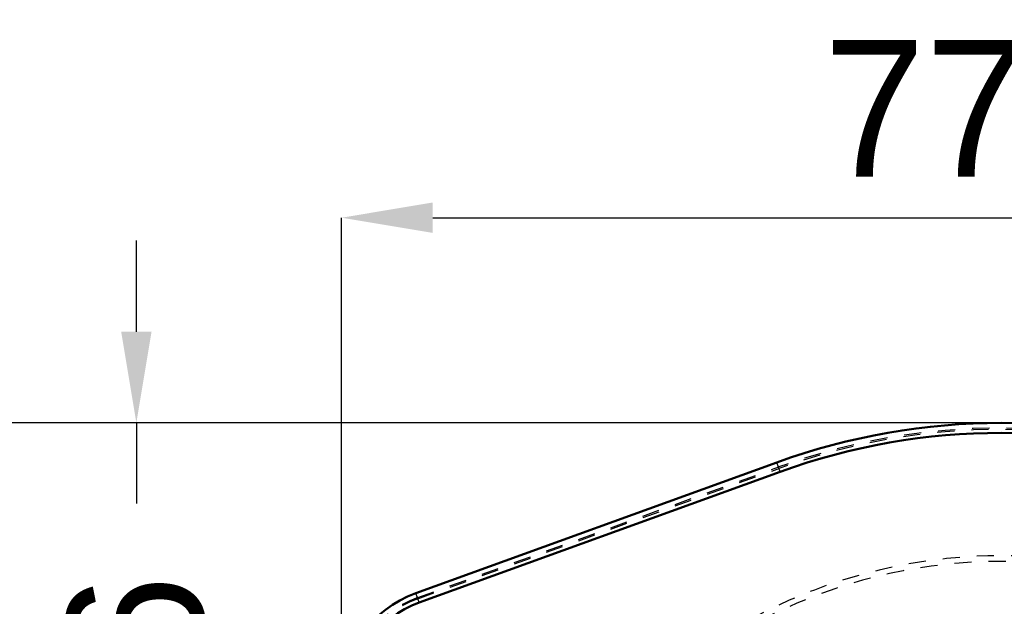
# Model space of a CAD drawing. Header units: millimetres. Extents: x -2 to 963, y 0 to 312.
# Tile 9 of 12: x 857 to 915, y 265 to 300. Entities that reach past the tile are written whole.
import ezdxf

# ---------------------------------------------------------------- set-up
doc = ezdxf.new("R2010")
doc.units = ezdxf.units.MM
doc.linetypes.add('Dashed', pattern=[2, 1, -1])
for name, color, linetype, lineweight in [('am_0', 7, 'Continuous', 50), ('am_12', 3, 'Continuous', 25), ('am_3', 6, 'Dashed', 25), ('am_6', 2, 'Continuous', 35), ('am_8', 3, 'Continuous', 25)]:
    doc.layers.add(name, color=color, linetype=linetype, lineweight=lineweight)
doc.dimstyles.new('ISO-25', dxfattribs={"dimtxt": 2.5, "dimasz": 2.5, "dimexe": 1.25, "dimexo": 0.625, "dimtad": 1, "dimtxsty": 'Standard', "dimcen": 2.5, "dimadec": 0, "dimazin": 0, "dimtfac": 1, "dimtmove": 0, "dimatfit": 3, "dimfxl": 1, "dimarcsym": 0})

# ---------------------------------------------------------------- blocks, each defined once
blk = doc.blocks.new('6_ID1012G5A404570000L5000T_0_in_ID10K_12_G4A_40_457_0000L50_0__1000')
at = {"layer": 'am_0'}
for p, q in [((880.61, 266.117), (901.728, 273.764)), ((880.807, 265.572), (901.925, 273.218))]:
    blk.add_line(p, q, dxfattribs=at)
for centre, radius, start, end in [((914.87, 237.47), 38.6, 70.09445, 109.90555), ((914.87, 237.47), 38.02, 70.09445, 109.90555), ((882.85, 259.93), 6.58, 109.90555, 180), ((882.85, 259.93), 6, 109.90555, 180)]:
    blk.add_arc(centre, radius, start, end, dxfattribs=at)
at = {"layer": 'am_12'}
for p, q in [((901.925, 273.218), (901.728, 273.764)), ((880.807, 265.572), (880.61, 266.117))]:
    blk.add_line(p, q, dxfattribs=at)
at = {"layer": 'am_3'}
for p, q in [((880.73, 265.864), (901.845, 273.498)), ((880.735, 265.79), (901.895, 273.426)), ((901.98, 273.217), (880.785, 265.574)), ((880.803, 265.582), (901.922, 273.229))]:
    blk.add_line(p, q, dxfattribs=at)
for centre, radius, start, end in [((914.87, 237.47), 38.31, 70.12378, 109.87622), ((914.87, 237.47), 38.225, 70.15818, 109.84182), ((914.87, 237.47), 38.031, 70.09445, 109.90555), ((914.87, 237.47), 38, 70.17136, 109.82864), ((914.87, 237.469), 30.507, 40.7098, 139.2902), ((914.87, 237.47), 30.838, 42.51968, 137.48032), ((882.875, 259.93), 6.31, 109.87622, 180), ((882.85, 259.93), 6.23, 109.84182, 180.01477), ((882.82, 259.93), 6, 109.82864, 180), ((882.85, 259.93), 6.011, 109.90555, 180)]:
    blk.add_arc(centre, radius, start, end, dxfattribs=at)
at = {"layer": 'am_6'}
for tag, p, flags in [('NB', (960.4, 276.07), 8), ('NN', (960.4, 275.57), 8), ('NT', (960.4, 275.07), 8), ('NBSYN', (960.4, 274.57), 8), ('LINA', (960.4, 274.07), 8), ('CATALOG', (960.4, 273.57), 8), ('MODEL', (960.4, 273.07), 8), ('IV', (960.4, 272.57), 8), ('MAST', (960.4, 272.07), 8), ('GR', (960.4, 271.57), 8), ('STROKE', (960.4, 271.07), 8), ('POS', (960.4, 270.57), 8), ('FC', (960.4, 270.07), 8), ('RC', (960.4, 269.57), 8), ('POORC', (960.4, 269.07), 8), ('PF', (960.4, 268.57), 8), ('LS', (960.4, 268.07), 8), ('IL', (960.4, 267.57), 8), ('OPTION', (960.4, 267.07), 8), ('CL', (960.4, 266.57), 8), ('TEXT', (960.4, 266.07), 8), ('PSOL_0', (960.4, 265.07), 9), ('PSOL_1', (960.4, 264.57), 9), ('PSOL_2', (960.4, 264.07), 9), ('PSOL_3', (960.4, 263.57), 9), ('PSOL_4', (960.4, 263.07), 9)]:
    blk.add_attdef(tag, p, '', height=0.5, dxfattribs=dict(at, flags=flags))
blk = doc.blocks.new('*D16')
at = {"layer": 'am_8', "color": 0, "lineweight": -2}
for p, q in [((876.27, 259.93), (876.27, 288.07)), ((881.603, 288.07), (948.137, 288.07)), ((953.47, 259.93), (953.47, 288.07))]:
    blk.add_line(p, q, dxfattribs=at)
at = {"layer": 'am_8', "color": 0}
for points in [[(881.603, 288.959), (881.603, 287.181), (876.27, 288.07)], [(948.137, 287.181), (948.137, 288.959), (953.47, 288.07)]]:
    blk.add_solid(points, dxfattribs=at)
at = {"layer": 'Defpoints', "color": 0}
for p in [(953.47, 284.07), (876.27, 259.93), (953.47, 259.93)]:
    blk.add_point(p, dxfattribs=at)
at = {"layer": 'am_8', "color": 0, "insert": (914.87, 294.47), "char_height": 8, "attachment_point": 5}
blk.add_mtext('77.2', dxfattribs=at)
blk = doc.blocks.new('*D17')
at = {"layer": 'am_8', "color": 0, "lineweight": -2}
for p, q in [((864.27, 281.403), (864.27, 286.737)), ((914.87, 276.07), (864.27, 276.07)), ((864.27, 276.07), (864.27, 271.36)), ((864.27, 237.47), (864.27, 242.18)), ((914.87, 237.47), (864.27, 237.47)), ((864.27, 232.137), (864.27, 226.803))]:
    blk.add_line(p, q, dxfattribs=at)
at = {"layer": 'am_8', "color": 0}
for points in [[(863.381, 281.403), (865.159, 281.403), (864.27, 276.07)], [(865.159, 232.137), (863.381, 232.137), (864.27, 237.47)]]:
    blk.add_solid(points, dxfattribs=at)
at = {"layer": 'Defpoints', "color": 0}
for p in [(914.87, 276.07), (868.27, 237.47), (914.87, 237.47)]:
    blk.add_point(p, dxfattribs=at)
at = {"layer": 'am_8', "color": 0, "insert": (864.27, 256.77), "char_height": 8, "attachment_point": 5, "rotation": 90}
blk.add_mtext('38.6', dxfattribs=at)
blk = doc.blocks.new('*D18')
at = {"layer": 'am_8', "color": 0, "lineweight": -2}
for p, q in [((914.87, 276.07), (852.27, 276.07)), ((852.27, 270.737), (852.27, 218.049)), ((852.27, 129.703), (852.27, 182.391)), ((914.87, 124.37), (852.27, 124.37))]:
    blk.add_line(p, q, dxfattribs=at)
at = {"layer": 'am_8', "color": 0}
for points in [[(853.159, 270.737), (851.381, 270.737), (852.27, 276.07)], [(851.381, 129.703), (853.159, 129.703), (852.27, 124.37)]]:
    blk.add_solid(points, dxfattribs=at)
at = {"layer": 'Defpoints', "color": 0}
for p in [(914.87, 276.07), (856.27, 124.37), (914.87, 124.37)]:
    blk.add_point(p, dxfattribs=at)
at = {"layer": 'am_8', "color": 0, "insert": (852.27, 200.22), "char_height": 8, "attachment_point": 5, "rotation": 90}
blk.add_mtext('151.7', dxfattribs=at)

msp = doc.modelspace()

# ---------------------------------------------------------------- block references
msp.add_blockref('6_ID1012G5A404570000L5000T_0_in_ID10K_12_G4A_40_457_0000L50_0__1000', (0, 0))

# ---------------------------------------------------------------- dimensions: what is measured, and where the dimension line sits
at = {"layer": 'am_8'}
dim = msp.add_linear_dim(base=(953.47, 288.07), p1=(876.27, 259.93), p2=(953.47, 259.93), text='77.2', dimstyle='ISO-25', override={"dimtxt": 8, "dimasz": 5.333333, "dimexe": 0, "dimexo": 0, "dimgap": 2.4}, dxfattribs=at)
dim.commit()
dim.dimension.update_dxf_attribs({"geometry": '*D16', "text_midpoint": (914.87, 288.07), "dimtype": 160})
for base, p2, text, picture, middle in [((864.27, 237.47), (914.87, 237.47), '38.6', '*D17', (864.27, 256.77)), ((852.27, 124.37), (914.87, 124.37), '151.7', '*D18', (852.27, 200.22))]:
    dim = msp.add_linear_dim(base=base, p1=(914.87, 276.07), p2=p2, angle=90, text=text, dimstyle='ISO-25', override={"dimtxt": 8, "dimasz": 5.333333, "dimexe": 0, "dimexo": 0, "dimgap": 2.4}, dxfattribs=at)
    dim.commit()
    dim.dimension.update_dxf_attribs({"geometry": picture, "text_midpoint": middle, "dimtype": 160, "text_rotation": 90})

doc.saveas('drawing.dxf')
